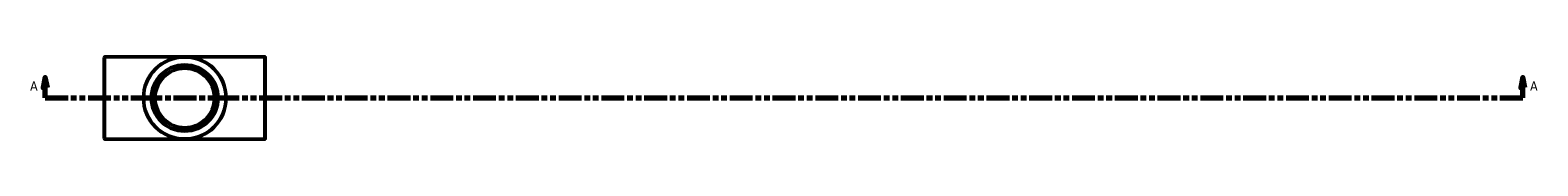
# Model space of a CAD drawing. Header units: millimetres. Extents: x -39 to 1471, y -1192 to 1215.
# Tile 2 of 5: x 553 to 1283, y -281 to -241. Entities that reach past the tile are written whole.
import ezdxf

# ---------------------------------------------------------------- set-up
doc = ezdxf.new("R2010")
doc.units = ezdxf.units.MM
doc.linetypes.add('DOUBLE_DASH_CHAIN', pattern=[1.2403, 0.6614, -0.0827, 0.1654, -0.0827, 0.1654, -0.0827])
for name, color, linetype, lineweight in [('Section Line (ANSI)', 7, 'DOUBLE_DASH_CHAIN', 70), ('Visible (ANSI)', 7, 'Continuous', 50), ('Visible Narrow (ANSI)', 7, 'Continuous', 35)]:
    doc.layers.add(name, color=color, linetype=linetype, lineweight=lineweight)
doc.styles.add('Label Text (ANSI)', font='tahoma.ttf')

# ---------------------------------------------------------------- blocks, each defined once
blk = doc.blocks.new('2dTransSection0')
at = {"layer": 'Section Line (ANSI)', "linetype": 'Continuous'}
for p, q in [((560.48, -251.42), (559.48, -256.42)), ((560.48, -256.42), (560.48, -251.42)), ((561.48, -256.42), (560.48, -251.42)), ((1276.18, -251.42), (1275.18, -256.42)), ((1276.18, -256.42), (1276.18, -251.42)), ((1277.18, -256.42), (1276.18, -251.42)), ((559.48, -256.42), (561.48, -256.42)), ((560.48, -261.42), (560.48, -256.42)), ((560.48, -261.42), (571.61, -261.42)), ((1265.06, -261.42), (1276.18, -261.42)), ((1275.18, -256.42), (1277.18, -256.42)), ((1276.18, -261.42), (1276.18, -256.42))]:
    blk.add_line(p, q, dxfattribs=at)
at = {"layer": 'Section Line (ANSI)', "linetype": 'DOUBLE_DASH_CHAIN', "ltscale": 16.707954}
blk.add_line((560.48, -261.42), (1276.18, -261.42), dxfattribs=at)
at = {"layer": 'Section Line (ANSI)', "linetype": 'Continuous', "flags": 128}
for points in [[(561.48, -256.42), (560.48, -251.42), (559.48, -256.42), (561.48, -256.42)], [(1277.18, -256.42), (1276.18, -251.42), (1275.18, -256.42), (1277.18, -256.42)]]:
    blk.add_lwpolyline(points, dxfattribs=at)
at = {"layer": 'Section Line (ANSI)'}
for points in [[(561.48, -256.42), (560.48, -251.42), (559.48, -256.42), (561.48, -256.42)], [(1277.18, -256.42), (1276.18, -251.42), (1275.18, -256.42), (1277.18, -256.42)]]:
    blk.add_solid(points, dxfattribs=at)
at = {"layer": 'Section Line (ANSI)', "char_height": 4.57, "attachment_point": 7, "style": 'Label Text (ANSI)'}
for insert in [(553.12, -257.92), (1279.65, -257.92)]:
    blk.add_mtext('A', dxfattribs=dict(at, insert=insert))

msp = doc.modelspace()

# ---------------------------------------------------------------- linework, layer by layer
at = {"layer": 'Visible (ANSI)'}
for p, q in [((589.031, -281.105), (589.031, -241.745)), ((589.351, -241.425), (666.711, -241.425)), ((667.031, -241.745), (667.031, -281.105)), ((589.351, -281.425), (666.711, -281.425))]:
    msp.add_line(p, q, dxfattribs=at)
for radius in [20, 16, 14.4]:
    msp.add_circle((628.031, -261.425), radius, dxfattribs=at)
for centre, start, end in [((589.351, -241.745), 90, 180), ((666.711, -241.745), 0, 90), ((589.351, -281.105), 180, 270), ((666.711, -281.105), 270, 0)]:
    msp.add_arc(centre, 0.32, start, end, dxfattribs=at)
at = {"layer": 'Visible Narrow (ANSI)'}
for p, q in [((589.351, -241.671), (589.351, -281.178)), ((666.711, -281.178), (666.711, -241.671))]:
    msp.add_line(p, q, dxfattribs=at)
for radius in [19.68, 16.32]:
    msp.add_circle((628.031, -261.425), radius, dxfattribs=at)

# ---------------------------------------------------------------- block references
at = {"layer": 'Section Line (ANSI)'}
msp.add_blockref('2dTransSection0', (0, 0), dxfattribs=at)

doc.saveas('drawing.dxf')
